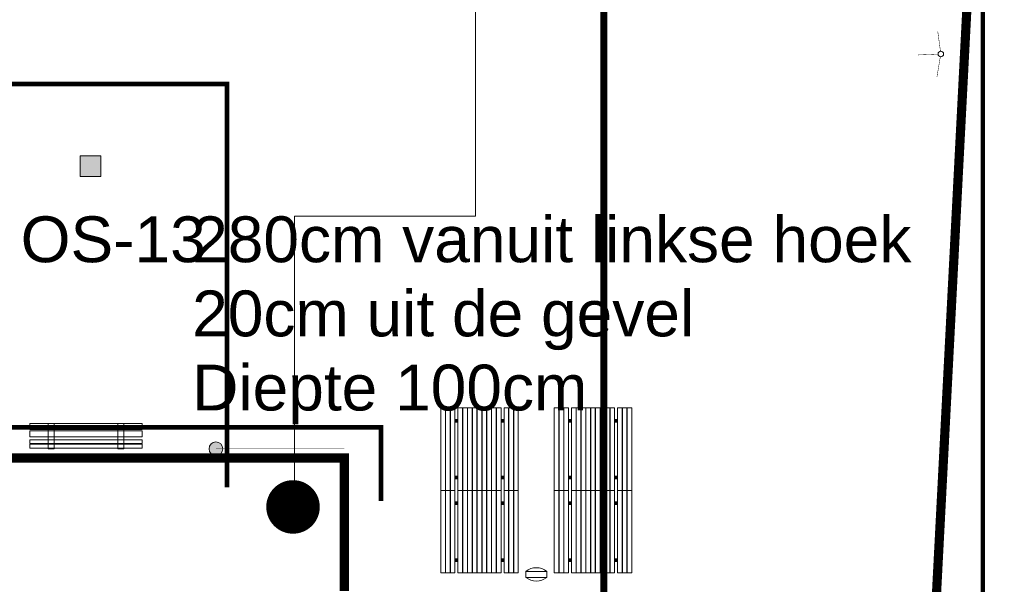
# Model space of a CAD drawing. Header units: millimetres. Extents: x 747415 to 1601423, y -236173 to 551995.
# Tile 215 of 256: x 1175772 to 1197244, y 98403 to 110720. Entities that reach past the tile are written whole.
import ezdxf
from ezdxf.lldxf.tags import DXFTag

# ---------------------------------------------------------------- set-up
doc = ezdxf.new("R2010")
doc.units = ezdxf.units.MM
doc.header["$LTSCALE"] = 100
doc.header["$MEASUREMENT"] = 0
for name, color, linetype, lineweight in [('T--A9042_BEPLANTING', 90, 'CONTINUOUS', 0), ('T--L9020_GEBOUWEN', 252, 'CONTINUOUS', 0), ('T--L9052_Hemelwaterafvoer', 130, 'HEMELWATER_AFVOER', 0), ('T--L9052_Ontstop Riool', 240, 'CONTINUOUS', 0), ('T--L9052_Straatkolken', 240, 'CONTINUOUS', 0), ('T--L9052_Vuilwaterafvoer', 44, 'VUIL_WATER_AFVOER', 0), ('T--L9053_Water', 240, 'BLUS_WATER_LEIDING', 0), ('T--L9053_Waterleidingen', 170, 'TAP_WATER', 0), ('T--L9054_Gasleiding', 90, 'GAS_LINE', 0), ('T--L9071_TERREINMEUBILAIR_Bank', 250, 'CONTINUOUS', 0)]:
    doc.layers.add(name, color=color, linetype=linetype, lineweight=lineweight)
doc.styles.get("Standard").update_dxf_attribs({"font": 'arial.ttf'})
tags = doc.linetypes.add('BLUS_WATER_LEIDING', pattern='A,12.7,-5.08,["BSH",Standard,S=2.54,R=0,X=-2.54,Y=-1.27],-7.62', length=25.4).pattern_tags.tags
tags[6] = DXFTag(74, 10)
tags = doc.linetypes.add('GAS_LINE', pattern='A,12.7,-5.08,["GAS",Standard,S=2.54,R=0,X=-2.54,Y=-1.27],-6.35', length=24.13).pattern_tags.tags
tags[6] = DXFTag(74, 10)
tags = doc.linetypes.add('HEMELWATER_AFVOER', pattern='A,12.7,-5.08,["HWA",Standard,S=2.54,R=0,X=-2.54,Y=-1.27],-7.62', length=25.4).pattern_tags.tags
tags[6] = DXFTag(74, 10)
tags = doc.linetypes.add('TAP_WATER', pattern='A,12.7,-5.08,["Water",Standard,S=2.54,R=0,X=-3.81,Y=-1.27],-7.62', length=25.4).pattern_tags.tags
tags[6] = DXFTag(74, 10)
tags = doc.linetypes.add('VUIL_WATER_AFVOER', pattern='A,12.7,-5.08,["VWA",Standard,S=2.54,R=0,X=-2.54,Y=-1.27],-7.62', length=25.4).pattern_tags.tags
tags[6] = DXFTag(74, 10)
pattern_1 = [(45, (-999340.97948, -43272.00673), (-0.088388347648, 0.088388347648), [])]
pattern_2 = [(45, (-999340.97948, -44277.00673), (-0.088388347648, 0.088388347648), [])]
pattern_3 = [(45, (-1000580.97948, -43272.00673), (-0.088388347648, 0.088388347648), [])]
pattern_4 = [(45, (-1000580.97948, -44277.00673), (-0.088388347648, 0.088388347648), [])]

# ---------------------------------------------------------------- blocks, each defined once
blk = doc.blocks.new('Picknicktafel 180x169')
at = {"layer": 'T--L9071_TERREINMEUBILAIR_Bank', "linetype": 'Continuous'}
h = blk.add_hatch(dxfattribs=at)
h.set_pattern_fill('ANSI31', color=256)
h.set_pattern_definition(pattern_3)
h.paths.add_polyline_path([(-1550, 1585), (-1490, 1585), (-1490, 1590), (-1550, 1590)])
h = blk.add_hatch(dxfattribs=at)
h.set_pattern_fill('ANSI31', color=256)
h.set_pattern_definition(pattern_1)
h.paths.add_polyline_path([(-310, 1585), (-250, 1585), (-250, 1590), (-310, 1590)])
h = blk.add_hatch(dxfattribs=at)
h.set_pattern_fill('ANSI31', color=256)
h.set_pattern_definition([(45, (-1000580.97948, -43377.00673), (-0.088388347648, 0.088388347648), [])])
h.paths.add_polyline_path([(-1550, 1480), (-1490, 1480), (-1490, 1485), (-1550, 1485)])
h = blk.add_hatch(dxfattribs=at)
h.set_pattern_fill('ANSI31', color=256)
h.set_pattern_definition(pattern_3)
h.paths.add_polyline_path([(-1490, 1380), (-1550, 1380), (-1550, 1315), (-1490, 1315)])
h = blk.add_hatch(dxfattribs=at)
h.set_pattern_fill('ANSI31', color=256)
h.set_pattern_definition([(45, (-999340.97948, -43377.00673), (-0.088388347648, 0.088388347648), [])])
h.paths.add_polyline_path([(-310, 1480), (-250, 1480), (-250, 1485), (-310, 1485)])
h = blk.add_hatch(dxfattribs=at)
h.set_pattern_fill('ANSI31', color=256)
h.set_pattern_definition(pattern_1)
h.paths.add_polyline_path([(-250, 1380), (-310, 1380), (-310, 1315), (-250, 1315)])
h = blk.add_hatch(dxfattribs=at)
h.set_pattern_fill('ANSI31', color=256)
h.set_pattern_definition([(45, (-1000580.97948, -43647.00673), (-0.088388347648, 0.088388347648), [])])
h.paths.add_polyline_path([(-1550, 1210), (-1490, 1210), (-1490, 1215), (-1550, 1215)])
h = blk.add_hatch(dxfattribs=at)
h.set_pattern_fill('ANSI31', color=256)
h.set_pattern_definition([(45, (-1000580.97948, -43752.00673), (-0.088388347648, 0.088388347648), [])])
h.paths.add_polyline_path([(-1550, 1105), (-1490, 1105), (-1490, 1110), (-1550, 1110)])
h = blk.add_hatch(dxfattribs=at)
h.set_pattern_fill('ANSI31', color=256)
h.set_pattern_definition([(45, (-999340.97948, -43647.00673), (-0.088388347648, 0.088388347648), [])])
h.paths.add_polyline_path([(-310, 1210), (-250, 1210), (-250, 1215), (-310, 1215)])
h = blk.add_hatch(dxfattribs=at)
h.set_pattern_fill('ANSI31', color=256)
h.set_pattern_definition([(45, (-999340.97948, -43752.00673), (-0.088388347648, 0.088388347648), [])])
h.paths.add_polyline_path([(-310, 1105), (-250, 1105), (-250, 1110), (-310, 1110)])
h = blk.add_hatch(dxfattribs=at)
h.set_pattern_fill('ANSI31', color=256)
h.set_pattern_definition([(45, (-1000580.97948, -43857.00673), (-0.088388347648, 0.088388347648), [])])
h.paths.add_polyline_path([(-1550, 1000), (-1490, 1000), (-1490, 1005), (-1550, 1005)])
h = blk.add_hatch(dxfattribs=at)
h.set_pattern_fill('ANSI31', color=256)
h.set_pattern_definition([(45, (-1000580.97948, -43962.00673), (-0.088388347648, 0.088388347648), [])])
h.paths.add_polyline_path([(-1550, 895), (-1490, 895), (-1490, 900), (-1550, 900)])
h = blk.add_hatch(dxfattribs=at)
h.set_pattern_fill('ANSI31', color=256)
h.set_pattern_definition([(45, (-999340.97948, -43857.00673), (-0.088388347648, 0.088388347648), [])])
h.paths.add_polyline_path([(-310, 1000), (-250, 1000), (-250, 1005), (-310, 1005)])
h = blk.add_hatch(dxfattribs=at)
h.set_pattern_fill('ANSI31', color=256)
h.set_pattern_definition([(45, (-999340.97948, -43962.00673), (-0.088388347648, 0.088388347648), [])])
h.paths.add_polyline_path([(-310, 895), (-250, 895), (-250, 900), (-310, 900)])
h = blk.add_hatch(dxfattribs=at)
h.set_pattern_fill('ANSI31', color=256)
h.set_pattern_definition([(45, (-1000580.97948, -44067.00673), (-0.088388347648, 0.088388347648), [])])
h.paths.add_polyline_path([(-1550, 790), (-1490, 790), (-1490, 795), (-1550, 795)])
h = blk.add_hatch(dxfattribs=at)
h.set_pattern_fill('ANSI31', color=256)
h.set_pattern_definition([(45, (-1000580.97948, -44172.00673), (-0.088388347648, 0.088388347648), [])])
h.paths.add_polyline_path([(-1550, 685), (-1490, 685), (-1490, 690), (-1550, 690)])
h = blk.add_hatch(dxfattribs=at)
h.set_pattern_fill('ANSI31', color=256)
h.set_pattern_definition([(45, (-999340.97948, -44067.00673), (-0.088388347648, 0.088388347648), [])])
h.paths.add_polyline_path([(-310, 790), (-250, 790), (-250, 795), (-310, 795)])
h = blk.add_hatch(dxfattribs=at)
h.set_pattern_fill('ANSI31', color=256)
h.set_pattern_definition([(45, (-999340.97948, -44172.00673), (-0.088388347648, 0.088388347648), [])])
h.paths.add_polyline_path([(-310, 685), (-250, 685), (-250, 690), (-310, 690)])
h = blk.add_hatch(dxfattribs=at)
h.set_pattern_fill('ANSI31', color=256)
h.set_pattern_definition(pattern_4)
h.paths.add_polyline_path([(-1550, 580), (-1490, 580), (-1490, 585), (-1550, 585)])
h = blk.add_hatch(dxfattribs=at)
h.set_pattern_fill('ANSI31', color=256)
h.set_pattern_definition([(45, (-1000580.97948, -44382.00673), (-0.088388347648, 0.088388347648), [])])
h.paths.add_polyline_path([(-1550, 475), (-1490, 475), (-1490, 480), (-1550, 480)])
h = blk.add_hatch(dxfattribs=at)
h.set_pattern_fill('ANSI31', color=256)
h.set_pattern_definition(pattern_2)
h.paths.add_polyline_path([(-310, 580), (-250, 580), (-250, 585), (-310, 585)])
h = blk.add_hatch(dxfattribs=at)
h.set_pattern_fill('ANSI31', color=256)
h.set_pattern_definition([(45, (-999340.97948, -44382.00673), (-0.088388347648, 0.088388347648), [])])
h.paths.add_polyline_path([(-310, 475), (-250, 475), (-250, 480), (-310, 480)])
h = blk.add_hatch(dxfattribs=at)
h.set_pattern_fill('ANSI31', color=256)
h.set_pattern_definition(pattern_4)
h.paths.add_polyline_path([(-1490, 375), (-1550, 375), (-1550, 310), (-1490, 310)])
h = blk.add_hatch(dxfattribs=at)
h.set_pattern_fill('ANSI31', color=256)
h.set_pattern_definition(pattern_2)
h.paths.add_polyline_path([(-250, 375), (-310, 375), (-310, 310), (-250, 310)])
h = blk.add_hatch(dxfattribs=at)
h.set_pattern_fill('ANSI31', color=256)
h.set_pattern_definition([(45, (-1000580.97948, -44652.00673), (-0.088388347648, 0.088388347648), [])])
h.paths.add_polyline_path([(-1550, 205), (-1490, 205), (-1490, 210), (-1550, 210)])
h = blk.add_hatch(dxfattribs=at)
h.set_pattern_fill('ANSI31', color=256)
h.set_pattern_definition([(45, (-1000580.97948, -44757.00673), (-0.088388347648, 0.088388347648), [])])
h.paths.add_polyline_path([(-1550, 100), (-1490, 100), (-1490, 105), (-1550, 105)])
h = blk.add_hatch(dxfattribs=at)
h.set_pattern_fill('ANSI31', color=256)
h.set_pattern_definition([(45, (-999340.97948, -44652.00673), (-0.088388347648, 0.088388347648), [])])
h.paths.add_polyline_path([(-310, 205), (-250, 205), (-250, 210), (-310, 210)])
h = blk.add_hatch(dxfattribs=at)
h.set_pattern_fill('ANSI31', color=256)
h.set_pattern_definition([(45, (-999340.97948, -44757.00673), (-0.088388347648, 0.088388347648), [])])
h.paths.add_polyline_path([(-310, 100), (-250, 100), (-250, 105), (-310, 105)])
for points in [[(-1800, 1690), (0, 1690), (0, 1590), (-1800, 1590)], [(-1800, 1585), (0, 1585), (0, 1485), (-1800, 1485)], [(-1550, 1590), (-1490, 1590), (-1490, 1585), (-1550, 1585)], [(-310, 1590), (-250, 1590), (-250, 1585), (-310, 1585)], [(-1800, 1480), (0, 1480), (0, 1380), (-1800, 1380)], [(-1800, 1315), (0, 1315), (0, 375), (-1800, 375)], [(-1800, 1315), (0, 1315), (0, 1215), (-1800, 1215)], [(-1550, 1485), (-1490, 1485), (-1490, 1480), (-1550, 1480)], [(-1550, 1380), (-1550, 1315), (-1490, 1315), (-1490, 1380)], [(-310, 1485), (-250, 1485), (-250, 1480), (-310, 1480)], [(-310, 1380), (-310, 1315), (-250, 1315), (-250, 1380)], [(-1800, 1210), (0, 1210), (0, 1110), (-1800, 1110)], [(-1800, 1105), (0, 1105), (0, 1005), (-1800, 1005)], [(-1550, 1215), (-1490, 1215), (-1490, 1210), (-1550, 1210)], [(-1550, 1110), (-1490, 1110), (-1490, 1105), (-1550, 1105)], [(-310, 1215), (-250, 1215), (-250, 1210), (-310, 1210)], [(-310, 1110), (-250, 1110), (-250, 1105), (-310, 1105)], [(-1800, 1000), (0, 1000), (0, 900), (-1800, 900)], [(-1800, 895), (0, 895), (0, 795), (-1800, 795)], [(-1550, 1005), (-1490, 1005), (-1490, 1000), (-1550, 1000)], [(-1550, 900), (-1490, 900), (-1490, 895), (-1550, 895)], [(-310, 1005), (-250, 1005), (-250, 1000), (-310, 1000)], [(-310, 900), (-250, 900), (-250, 895), (-310, 895)], [(-1800, 790), (0, 790), (0, 690), (-1800, 690)], [(-1800, 685), (0, 685), (0, 585), (-1800, 585)], [(-1550, 795), (-1490, 795), (-1490, 790), (-1550, 790)], [(-1550, 690), (-1490, 690), (-1490, 685), (-1550, 685)], [(-310, 795), (-250, 795), (-250, 790), (-310, 790)], [(-310, 690), (-250, 690), (-250, 685), (-310, 685)], [(-1800, 580), (0, 580), (0, 480), (-1800, 480)], [(-1800, 475), (0, 475), (0, 375), (-1800, 375)], [(-1550, 585), (-1490, 585), (-1490, 580), (-1550, 580)], [(-1550, 480), (-1490, 480), (-1490, 475), (-1550, 475)], [(-310, 585), (-250, 585), (-250, 580), (-310, 580)], [(-310, 480), (-250, 480), (-250, 475), (-310, 475)], [(-1800, 310), (0, 310), (0, 210), (-1800, 210)], [(-1550, 375), (-1550, 310), (-1490, 310), (-1490, 375)], [(-310, 375), (-310, 310), (-250, 310), (-250, 375)], [(-1800, 205), (0, 205), (0, 105), (-1800, 105)], [(-1800, 100), (0, 100), (0, 0), (-1800, 0)], [(-1550, 210), (-1490, 210), (-1490, 205), (-1550, 205)], [(-1550, 105), (-1490, 105), (-1490, 100), (-1550, 100)], [(-310, 210), (-250, 210), (-250, 205), (-310, 205)], [(-310, 105), (-250, 105), (-250, 100), (-310, 100)]]:
    blk.add_lwpolyline(points, close=True, dxfattribs=at)
blk = doc.blocks.new('Afvalbak')
at = {"layer": 'T--L9071_TERREINMEUBILAIR_Bank', "linetype": 'Continuous'}
blk.add_lwpolyline([(-65, 0), (65, 0), (65, -460), (-65, -460)], close=True, dxfattribs=at)
for centre, start, end in [((225.625, -230), 141.641984, 218.358016), ((-225.625, -230), 321.641984, 38.358016)]:
    blk.add_arc(centre, 370.625, start, end, dxfattribs=at)

msp = doc.modelspace()

# ---------------------------------------------------------------- hatches: boundary and pattern name
at = {"layer": 'T--A9042_BEPLANTING'}
h = msp.add_hatch(dxfattribs=at)
h.set_pattern_fill('GRASS', color=256, scale=1500, style=0)
edge = h.paths.add_edge_path()
edge.add_line((1194589.183, 247525.193), (1194593.64, 247264.881))
edge.add_line((1194593.64, 247264.881), (1189597.042, 247120.843))
edge.add_line((1189597.042, 247120.843), (1179615.176, 246734.424))
edge.add_line((1179615.176, 246734.424), (1169673.169, 246260.926))
edge.add_line((1169673.169, 246260.926), (1159743.156, 245284.429))
edge.add_line((1159743.156, 245284.429), (1149794.302, 244232.037))
edge.add_line((1149794.302, 244232.037), (1139904.319, 243419.621))
edge.add_line((1139904.319, 243419.621), (1138613.747, 243325.021))
edge.add_line((1138613.747, 243325.021), (1135690.007, 243117.197))
edge.add_line((1135690.007, 243117.197), (1132771.926, 242932.503))
edge.add_line((1132771.926, 242932.503), (1129859.398, 242758.599))
edge.add_line((1129859.398, 242758.599), (1126616.556, 242566.575))
edge.add_line((1126616.556, 242566.575), (1123385.964, 242364.695))
edge.add_line((1123385.964, 242364.695), (1120184.728, 242139.833))
edge.add_line((1120184.728, 242139.833), (1117014.113, 241880.011))
edge.add_line((1117014.113, 241880.011), (1113876.289, 241570.228))
edge.add_line((1113876.289, 241570.228), (1110773.76, 241198.319))
edge.add_line((1110773.76, 241198.319), (1107692.214, 240764.72))
edge.add_line((1107692.214, 240764.72), (1104624.361, 240306.925))
edge.add_line((1104624.361, 240306.925), (1101572.465, 239835.828))
edge.add_line((1101572.465, 239835.828), (1100403.086, 239650.924))
edge.add_line((1100403.086, 239650.924), (1097780.987, 239217.99))
edge.add_line((1097780.987, 239217.99), (1095157.329, 238732.83))
edge.add_line((1095157.329, 238732.83), (1092526.922, 238274.052))
edge.add_line((1092526.922, 238274.052), (1089457.602, 237766.051))
edge.add_line((1089457.602, 237766.051), (1086388.73, 237224.846))
edge.add_line((1086388.73, 237224.846), (1083401.545, 236651.668))
edge.add_line((1083401.545, 236651.668), (1080469.385, 236024.459))
edge.add_line((1080469.385, 236024.459), (1077519.444, 235269.823))
edge.add_line((1077519.444, 235269.823), (1074567.867, 234454.498))
edge.add_line((1074567.867, 234454.498), (1071611.505, 233602.32))
edge.add_line((1071611.505, 233602.32), (1068661.406, 232725.291))
edge.add_line((1068661.406, 232725.291), (1065719.424, 231822.381))
edge.add_line((1065719.424, 231822.381), (1062684.54, 230856.109))
edge.add_line((1062684.54, 230856.109), (1059866.196, 229920.836))
edge.add_line((1059866.196, 229920.836), (1056845.381, 228880.035))
edge.add_line((1056845.381, 228880.035), (1054034.15, 227860.451))
edge.add_line((1054034.15, 227860.451), (1051908.682, 227043.859))
edge.add_line((1051908.682, 227043.859), (1051192.354, 226766.278))
edge.add_line((1051192.354, 226766.278), (1050671.69, 226564.519))
edge.add_line((1050671.69, 226564.519), (1049927.631, 226262.62))
edge.add_line((1049927.631, 226262.62), (1049070.32, 225903.54))
edge.add_line((1049070.32, 225903.54), (1048360.834, 225606.376))
edge.add_line((1048360.834, 225606.376), (1045574.185, 224396.868))
edge.add_line((1045574.185, 224396.868), (1042746.023, 223102.062))
edge.add_line((1042746.023, 223102.062), (1039916.204, 221736.561))
edge.add_line((1039916.204, 221736.561), (1037264.038, 220364.549))
edge.add_line((1037264.038, 220364.549), (1036639.036, 220037.907))
edge.add_line((1036639.036, 220037.907), (1035761.731, 219567.084))
edge.add_line((1035761.731, 219567.084), (1034455.173, 218860.02))
edge.add_line((1034455.173, 218860.02), (1031834.519, 217415.207))
edge.add_line((1031834.519, 217415.207), (1029063.532, 215837.52))
edge.add_line((1029063.532, 215837.52), (1026493.513, 214322.916))
edge.add_line((1026493.513, 214322.916), (1023661.374, 212596.81))
edge.add_line((1023661.374, 212596.81), (1021148.701, 211011.913))
edge.add_line((1021148.701, 211011.913), (1018664.489, 209394.723))
edge.add_line((1018664.489, 209394.723), (1016111.63, 207674.051))
edge.add_line((1016111.63, 207674.051), (1013541.964, 205866.676))
edge.add_line((1013541.964, 205866.676), (1011054.819, 204060.939))
edge.add_line((1011054.819, 204060.939), (1008551.61, 202180.933))
edge.add_line((1008551.61, 202180.933), (1006071.977, 200261.271))
edge.add_line((1006071.977, 200261.271), (1003623.026, 198305.877))
edge.add_line((1003623.026, 198305.877), (1001255.469, 196356.541))
edge.add_line((1001255.469, 196356.541), (998895.97, 194358.237))
edge.add_line((998895.97, 194358.237), (996592.894, 192340.973))
edge.add_line((996592.894, 192340.973), (994271.188, 190253.094))
edge.add_line((994271.188, 190253.094), (992089.799, 188232.713))
edge.add_line((992089.799, 188232.713), (989855.126, 186096.735))
edge.add_line((989855.126, 186096.735), (987565.682, 183840.779))
edge.add_line((987565.682, 183840.779), (985556.73, 181812.43))
edge.add_line((985556.73, 181812.43), (983340.235, 179499.914))
edge.add_line((983340.235, 179499.914), (981234.422, 177237.565))
edge.add_line((981234.422, 177237.565), (979162.94, 174943.215))
edge.add_line((979162.94, 174943.215), (977214.691, 172724.59))
edge.add_line((977214.691, 172724.59), (975036.892, 170165.071))
edge.add_line((975036.892, 170165.071), (973160.412, 167901.106))
edge.add_line((973160.412, 167901.106), (971300.145, 165540.186))
edge.add_line((971300.145, 165540.186), (970653.489, 164750.347))
edge.add_line((970653.489, 164750.347), (969323.906, 163031.694))
edge.add_line((969323.906, 163031.694), (967532.389, 160664.585))
edge.add_line((967532.389, 160664.585), (965620.33, 158124.446))
edge.add_line((965620.33, 158124.446), (963729.485, 155559.861))
edge.add_line((963729.485, 155559.861), (962160.024, 153368.205))
edge.add_line((962160.024, 153368.205), (960583.853, 151476.839))
edge.add_line((960583.853, 151476.839), (957868.106, 147829.141))
edge.add_line((957868.106, 147829.141), (955546.579, 144354.957))
edge.add_line((955546.579, 144354.957), (952781.766, 139999.101))
edge.add_line((952781.766, 139999.101), (950228.309, 135925.671))
edge.add_line((950228.309, 135925.671), (947689.507, 131669.07))
edge.add_line((947689.507, 131669.07), (945836.511, 128467.426))
edge.add_line((945836.511, 128467.426), (939785.242, 117718.876))
edge.add_line((939785.242, 117718.876), (930712.869, 102774.401))
edge.add_line((930712.869, 102774.401), (922173.53, 90199.799))
edge.add_arc((831492.457, 157259.067), 112782.989, 306.60619454, 323.5168236, ccw=False)
edge.add_line((898746.269, 66722.183), (906881.323, 58450.839))
edge.add_arc((1039056.702, -43733.649), 167068.849, 138.06483794, 142.29247104, ccw=False)
edge.add_line((914773.924, 67916.66), (924725.806, 83316.857))
edge.add_line((924725.806, 83316.857), (935036.865, 100427.915))
edge.add_line((935036.865, 100427.915), (938271.243, 105214.41))
edge.add_line((938271.243, 105214.41), (944567.151, 115601.153))
edge.add_line((944567.151, 115601.153), (949536.685, 124088.131))
edge.add_line((949536.685, 124088.131), (954824.472, 132626.587))
edge.add_line((954824.472, 132626.587), (959827.89, 140132.671))
edge.add_line((959827.89, 140132.671), (963059.812, 145135.12))
edge.add_line((963059.812, 145135.12), (965500.197, 148828.356))
edge.add_line((965500.197, 148828.356), (966613.361, 150562.786))
edge.add_line((966613.361, 150562.786), (968025.373, 152669.584))
edge.add_line((968025.373, 152669.584), (969925.147, 155201.552))
edge.add_line((969925.147, 155201.552), (971712.101, 157704.465))
edge.add_line((971712.101, 157704.465), (973307.285, 159791.446))
edge.add_line((973307.285, 159791.446), (974380.773, 161326.936))
edge.add_line((974380.773, 161326.936), (975513.5, 162711.848))
edge.add_line((975513.5, 162711.848), (977022.752, 164676.523))
edge.add_line((977022.752, 164676.523), (979125.989, 167160.936))
edge.add_line((979125.989, 167160.936), (980701.644, 168861.659))
edge.add_line((980701.644, 168861.659), (983077.997, 171627.505))
edge.add_line((983077.997, 171627.505), (985074.319, 173856.029))
edge.add_line((985074.319, 173856.029), (986909.132, 175828.505))
edge.add_line((986909.132, 175828.505), (989063.699, 178159.256))
edge.add_line((989063.699, 178159.256), (991154.428, 180245.145))
edge.add_line((991154.428, 180245.145), (993121.205, 182057.606))
edge.add_line((993121.205, 182057.606), (995324.494, 184142.051))
edge.add_line((995324.494, 184142.051), (997280.219, 186006.612))
edge.add_line((997280.219, 186006.612), (999623.744, 188200.448))
edge.add_line((999623.744, 188200.448), (1002349.065, 190608.065))
edge.add_line((1002349.065, 190608.065), (1004754.956, 192653.066))
edge.add_line((1004754.956, 192653.066), (1007294.928, 194741.918))
edge.add_line((1007294.928, 194741.918), (1008978.786, 196161.928))
edge.add_line((1008978.786, 196161.928), (1011076.047, 197755.95))
edge.add_line((1011076.047, 197755.95), (1013065.241, 199247.814))
edge.add_line((1013065.241, 199247.814), (1015821.037, 201346.882))
edge.add_line((1015821.037, 201346.882), (1017686.716, 202722.52))
edge.add_line((1017686.716, 202722.52), (1020957.031, 204817.97))
edge.add_line((1020957.031, 204817.97), (1023228.197, 206313.401))
edge.add_line((1023228.197, 206313.401), (1026470.58, 208376.744))
edge.add_line((1026470.58, 208376.744), (1028603.548, 209658.432))
edge.add_line((1028603.548, 209658.432), (1030968.801, 211111.637))
edge.add_line((1030968.801, 211111.637), (1032974.557, 212278.47))
edge.add_line((1032974.557, 212278.47), (1034989.373, 213415.47))
edge.add_line((1034989.373, 213415.47), (1036654.679, 214452.728))
edge.add_line((1036654.679, 214452.728), (1038246.03, 215241.653))
edge.add_line((1038246.03, 215241.653), (1039948.347, 216202.761))
edge.add_line((1039948.347, 216202.761), (1041825.775, 217172.039))
edge.add_line((1041825.775, 217172.039), (1043014.131, 217759.859))
edge.add_line((1043014.131, 217759.859), (1045164.207, 218821.145))
edge.add_line((1045164.207, 218821.145), (1047341.541, 219812.404))
edge.add_line((1047341.541, 219812.404), (1050071.07, 221013.985))
edge.add_line((1050071.07, 221013.985), (1051244.22, 221490.97))
edge.add_line((1051244.22, 221490.97), (1052347.556, 221956.97))
edge.add_line((1052347.556, 221956.97), (1053649.506, 222430.47))
edge.add_line((1053649.506, 222430.47), (1054533.126, 222784.97))
edge.add_line((1054533.126, 222784.97), (1056086.056, 223306.47))
edge.add_line((1056086.056, 223306.47), (1057869.317, 223968.97))
edge.add_line((1057869.317, 223968.97), (1060574.556, 224929.97))
edge.add_line((1060574.556, 224929.97), (1063483.693, 225922.97))
edge.add_line((1063483.693, 225922.97), (1065608.903, 226631.593))
edge.add_line((1065608.903, 226631.593), (1069173.064, 227676.47))
edge.add_line((1069173.064, 227676.47), (1072281.977, 228625.637))
edge.add_line((1072281.977, 228625.637), (1075375.394, 229611.47))
edge.add_line((1075375.394, 229611.47), (1077123.927, 230119.62))
edge.add_line((1077123.927, 230119.62), (1080375.394, 230986.97))
edge.add_line((1080375.394, 230986.97), (1082892.594, 231747.063))
edge.add_line((1082892.594, 231747.063), (1087287.423, 232727.295))
edge.add_line((1087287.423, 232727.295), (1089726.851, 233304.236))
edge.add_line((1089726.851, 233304.236), (1092683.446, 233905.227))
edge.add_line((1092683.446, 233905.227), (1095564.394, 234529.046))
edge.add_line((1095564.394, 234529.046), (1098820.303, 235134.124))
edge.add_line((1098820.303, 235134.124), (1101429.17, 235680.801))
edge.add_line((1101429.17, 235680.801), (1102775.394, 235932.97))
edge.add_line((1102775.394, 235932.97), (1105482.445, 236248.973))
edge.add_line((1105482.445, 236248.973), (1107758.807, 236612.397))
edge.add_line((1107758.807, 236612.397), (1110496.735, 236978.709))
edge.add_line((1110496.735, 236978.709), (1115376.091, 237663.748))
edge.add_line((1115376.091, 237663.748), (1120160.891, 238162.648))
edge.add_line((1120160.891, 238162.648), (1122883.614, 238303.454))
edge.add_line((1122883.614, 238303.454), (1125390.669, 238461.915))
edge.add_line((1125390.669, 238461.915), (1128123.405, 238391.97))
edge.add_line((1128123.405, 238391.97), (1132768.171, 238736.47))
edge.add_line((1132768.171, 238736.47), (1135790.587, 239107.966))
edge.add_line((1135790.587, 239107.966), (1138342.94, 239481.456))
edge.add_line((1138342.94, 239481.456), (1142060.43, 239524.47))
edge.add_line((1142060.43, 239524.47), (1147419.918, 239838.053))
edge.add_line((1147419.918, 239838.053), (1152508.673, 240937.759))
edge.add_line((1152508.673, 240937.759), (1161790.445, 241405.25))
edge.add_line((1161790.445, 241405.25), (1166293.104, 242414.317))
edge.add_line((1166293.104, 242414.317), (1170003.913, 243136.47))
edge.add_line((1170003.913, 243136.47), (1182817.631, 243902.97))
edge.add_line((1182817.631, 243902.97), (1191677.387, 244103.47))
edge.add_line((1191677.387, 244103.47), (1200992.076, 244164.47))
edge.add_line((1200992.076, 244164.47), (1212315.556, 244345.47))
edge.add_line((1212315.556, 244345.47), (1212435.36, 247419.97))
edge.add_line((1212435.36, 247419.97), (1205479.36, 247503.517))
edge.add_line((1205479.36, 247503.517), (1202606.248, 247460.622))
edge.add_line((1202606.248, 247460.622), (1194593.64, 247264.881))
at = {"layer": 'T--L9052_Ontstop Riool', "linetype": 'Continuous'}
h = msp.add_hatch(color=256, dxfattribs=at)
edge = h.paths.add_edge_path()
edge.add_arc((1180051.77, 101358.391), 150, 0, 360)
at = {"layer": 'T--L9052_Straatkolken', "linetype": 'Continuous'}
h = msp.add_hatch(color=256, dxfattribs=at)
h.dxf.hatch_style = 1
h.paths.add_polyline_path([(1177538.666, 107746.706), (1177088.666, 107746.706), (1177088.666, 107296.706), (1177538.666, 107296.706)])

# ---------------------------------------------------------------- linework, layer by layer
at = {"layer": 'T--L9020_GEBOUWEN', "const_width": 200}
for points in [[(1197729.476, 136006.934), (1192729.975, 39776.728), (1208069.291, 38979.796), (1213068.792, 135209.997), (1197729.476, 136006.934)], [(1189249.435, 119771.715), (1196889.932, 119849.709), (1195810.968, 99079.551)], [(1182851.77, 98258.391), (1182851.77, 101158.391), (1161971.77, 101158.391), (1161971.77, 86156.762), (1182851.77, 86156.762), (1182851.77, 89056.762)]]:
    msp.add_lwpolyline(points, dxfattribs=at)
at = {"layer": 'T--L9052_Hemelwaterafvoer', "ltscale": 2, "const_width": 100}
msp.add_lwpolyline([(1163571.794, 101828.845), (1183652.668, 101828.845), (1183652.668, 100219.503)], dxfattribs=at)
at = {"layer": 'T--L9052_Ontstop Riool', "linetype": 'Continuous', "const_width": 1}
msp.add_lwpolyline([(1182851.77, 101158.391), (1182851.77, 101358.391), (1180051.77, 101358.391)], dxfattribs=at)
at = {"layer": 'T--L9052_Ontstop Riool', "linetype": 'Continuous'}
msp.add_circle((1180051.77, 101358.391), 150, dxfattribs=at)
at = {"layer": 'T--L9052_Straatkolken', "linetype": 'Continuous'}
msp.add_lwpolyline([(1177088.666, 107296.706), (1177538.666, 107296.706), (1177538.666, 107746.706), (1177088.666, 107746.706)], close=True, dxfattribs=at)
at = {"layer": 'T--L9052_Vuilwaterafvoer', "ltscale": 2, "const_width": 100}
msp.add_lwpolyline([(1113017.302, 105915.067), (1150150.608, 105915.067), (1150150.608, 109318.324), (1180292.973, 109318.324), (1180292.974, 100520.531)], dxfattribs=at)
at = {"layer": 'T--L9053_Water', "lineweight": 0, "ltscale": 2}
for p, q in [((1185715.576, 106436.593), (1185715.576, 112027.371)), ((1181763.44, 100178.519), (1181763.44, 106436.093)), ((1181763.44, 106436.093), (1185715.076, 106436.093)), ((1185715.076, 106436.093), (1185715.576, 106436.593)), ((1182024.551, 100091.426), (1181763.44, 100178.519))]:
    msp.add_line(p, q, dxfattribs=at)
at = {"layer": 'T--L9053_Water', "const_width": 583.793}
msp.add_lwpolyline([(1181440.758, 100091.426, 1), (1182024.551, 100091.426, 1)], format="xyb", close=True, dxfattribs=at)
at = {"layer": 'T--L9053_Waterleidingen', "lineweight": 0, "ltscale": 2, "const_width": 150}
msp.add_lwpolyline([(1166574.811, 115941.627), (1188510.343, 116359.295), (1188510.343, 98055.494)], dxfattribs=at)
at = {"layer": 'T--L9054_Gasleiding', "ltscale": 2, "const_width": 100}
msp.add_lwpolyline([(1179329.476, 28026.077), (1174956.756, 28026.077), (1174956.756, 53560.832), (1191938.038, 53560.832), (1191938.038, 72725.624), (1196775.021, 72725.624), (1196775.021, 162530.73)], dxfattribs=at)
at = {"layer": 'T--L9071_TERREINMEUBILAIR_Bank', "const_width": 10}
for points in [[(1195851.331, 110031.26), (1195792.821, 110467.352)], [(1195799.364, 109969.223), (1195359.768, 109950.38)], [(1195849.316, 109912.631), (1195776.034, 109478.776)]]:
    msp.add_lwpolyline(points, dxfattribs=at)
at = {"layer": 'T--L9071_TERREINMEUBILAIR_Bank'}
for points in [[(1178442.349, 101778.325), (1175992.349, 101778.325), (1175992.349, 101908.325), (1178442.349, 101908.325)], [(1176522.349, 101358.325), (1176392.349, 101358.325), (1176392.349, 101908.325), (1176522.349, 101908.325)], [(1178042.349, 101358.325), (1177912.349, 101358.325), (1177912.349, 101908.325), (1178042.349, 101908.325)], [(1178442.349, 101618.325), (1175992.349, 101618.325), (1175992.349, 101748.325), (1178442.349, 101748.325)], [(1178442.349, 101473.325), (1175992.349, 101473.325), (1175992.349, 101558.325), (1178442.349, 101558.325)], [(1178442.349, 101373.325), (1175992.349, 101373.325), (1175992.349, 101458.325), (1178442.349, 101458.325)], [(1176522.349, 101358.325), (1176522.349, 101373.325), (1176392.349, 101373.325), (1176392.349, 101358.325)]]:
    msp.add_lwpolyline(points, close=True, dxfattribs=at)
msp.add_circle((1195859.309, 109971.793), 60, dxfattribs=at)
msp.add_circle((1195859.309, 109971.793), 60, dxfattribs=at)

# ---------------------------------------------------------------- block references
at = {"layer": 'T--L9071_TERREINMEUBILAIR_Bank', "rotation": 270}
for name, p in [('Picknicktafel 180x169', (1184954.503, 100450.872)), ('Picknicktafel 180x169', (1187430.265, 100450.872)), ('Picknicktafel 180x169', (1184954.503, 98650.872)), ('Picknicktafel 180x169', (1187430.265, 98650.872)), ('Afvalbak', (1187268.573, 98619.729))]:
    msp.add_blockref(name, p, dxfattribs=at)

# ---------------------------------------------------------------- texts
at = {"layer": 'T--L9052_Ontstop Riool', "color": 1}
for s, p in [('280cm vanuit linkse hoek', (1179532.842, 105429.581)), ('OS-13', (1175793.519, 105429.581)), ('20cm uit de gevel', (1179532.842, 103812.313)), ('Diepte 100cm', (1179532.842, 102195.045))]:
    msp.add_text(s, height=1000, dxfattribs=at).set_placement(p)

doc.saveas('drawing.dxf')
